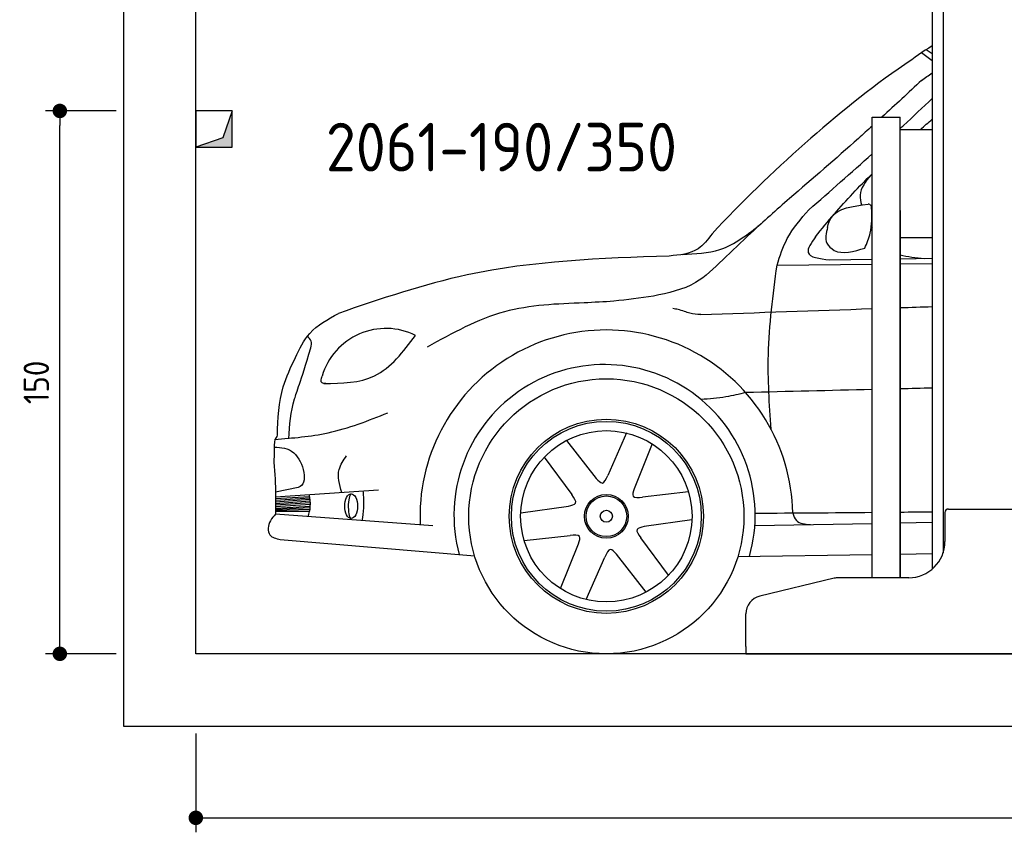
# Model space of a CAD drawing. Header units: millimetres. Extents: x -287 to 6264, y -593 to 3898.
# Tile 1 of 3: x -287 to 2433, y -593 to 1652. Entities that reach past the tile are written whole.
import ezdxf

# ---------------------------------------------------------------- set-up
doc = ezdxf.new("R2010")
doc.units = ezdxf.units.MM
for name, color, linetype in [('4', 3, 'Continuous'), ('5', 3, 'Continuous'), ('breakthrough', 1, 'Continuous'), ('Car', 10, 'Continuous')]:
    doc.layers.add(name, color=color, linetype=linetype)
doc.styles.get("Standard").update_dxf_attribs({"font": 'ISOCP.SHX'})
doc.dimstyles.new('GEN-ISO$0', dxfattribs={"dimscale": 20, "dimtxt": 3.5, "dimasz": 2, "dimexe": 2, "dimexo": 1, "dimgap": 1.5, "dimtad": 1, "dimdec": 1, "dimlfac": 0.1, "dimdsep": 46, "dimtxsty": 'STANDARD', "dimblk": 'PUNKT', "dimcen": 2, "dimclrd": 256, "dimclre": 256, "dimclrt": 2, "dimadec": 0, "dimazin": 0, "dimtp": 0.1, "dimtm": 0.1, "dimtfac": 0.71, "dimtdec": 1, "dimtmove": 2, "dimatfit": 3, "dimldrblk": 'PUNKT', "dimfxl": 1, "dimtolj": 1, "dimarcsym": 0})

# ---------------------------------------------------------------- blocks, each defined once
blk = doc.blocks.new('PUNKT')
at = {"layer": '4', "color": 0, "linetype": 'ByBlock'}
blk.add_line((-0.5, 0), (-1, 0), dxfattribs=at)
at = {"layer": '4', "color": 0, "linetype": 'ByBlock', "const_width": 0.5}
blk.add_lwpolyline([(-0.25, 0, 1), (0.25, 0, 1)], format="xyb", close=True, dxfattribs=at)
blk = doc.blocks.new('*D11')
at = {"layer": '5', "lineweight": -2}
for p, q in [((200, -320), (200, -593.3)), ((5400, -320), (5400, -593.3)), ((240, -553.3), (5360, -553.3))]:
    blk.add_line(p, q, dxfattribs=at)
at = {"layer": 'DEFPOINTS', "color": 0}
for p in [(200, -300), (5400, -300), (5400, -553.3)]:
    blk.add_point(p, dxfattribs=at)
at = {"layer": '5', "lineweight": -2, "xscale": 40, "yscale": 40, "zscale": 40, "rotation": 180}
blk.add_blockref('PUNKT', (200, -553.3), dxfattribs=at)
at = {"layer": '5', "lineweight": -2, "xscale": 40, "yscale": 40, "zscale": 40}
blk.add_blockref('PUNKT', (5400, -553.3), dxfattribs=at)
at = {"layer": '5', "color": 2, "insert": (2800, -488.3), "char_height": 70, "attachment_point": 5}
blk.add_mtext('\\A1;520', dxfattribs=at)
blk = doc.blocks.new('*D3')
at = {"layer": '5', "lineweight": -2}
for p, q in [((-20, 1400), (-215.7, 1400)), ((-175.7, -60), (-175.7, 1360)), ((-20, -100), (-215.7, -100))]:
    blk.add_line(p, q, dxfattribs=at)
at = {"layer": 'DEFPOINTS', "color": 0}
for p in [(-175.7, 1400), (0, 1400), (0, -100)]:
    blk.add_point(p, dxfattribs=at)
at = {"layer": '5', "lineweight": -2, "xscale": 40, "yscale": 40, "zscale": 40}
for p, rotation in [((-175.7, 1400), 90), ((-175.7, -100), 270)]:
    blk.add_blockref('PUNKT', p, dxfattribs=dict(at, rotation=rotation))
at = {"layer": '5', "color": 2, "insert": (-240.7, 650), "char_height": 70, "attachment_point": 5, "rotation": 90}
blk.add_mtext('\\A1;150', dxfattribs=at)

msp = doc.modelspace()

# ---------------------------------------------------------------- linework, layer by layer
for p, q in [((2264.07, 3010), (2264.07, 178.78)), ((2234.07, 1810), (2234.07, 134.01)), ((2068.07, 110), (2068.07, 1383)), ((2068.07, 1383), (2145.07, 1383)), ((2145.07, 110), (2145.07, 1383)), ((2145.07, 1349.04), (2234.07, 1349.04)), ((2145.07, 1125), (2145.07, 110)), ((2145.07, 1050), (2234.07, 1050)), ((2279.07, 300), (2459.07, 300)), ((2269.07, 290), (2269.07, 210)), ((2169.07, 110), (1974.98, 110)), ((1963.32, 108.62), (1757.4, 59.2)), ((1719.07, -80), (1719.07, 10.58)), ((1719.07, -80), (1719.07, -100)), ((1719.07, -100), (1994.07, -100)), ((1994.07, -100), (3024.07, -100))]:
    msp.add_line(p, q)
msp.add_lwpolyline([(5600, -100), (5600, 3600), (0, 3600), (0, -300), (5600, -300), (5698.53, -300), (5718.66, -252.06), (5691.11, -184.27), (5726.08, -150.37), (5711.24, -100), (200, -100), (200, 3400), (5400, 3400), (5400, -100)])
for centre, radius, start, end in [((2279.07, 290), 10, 90, 180), ((2169.07, 210), 100, 270, 0), ((1974.98, 60), 50, 90, 103.49573), ((1769.07, 10.58), 50, 103.49573, 180)]:
    msp.add_arc(centre, radius, start, end)
at = {"layer": 'breakthrough'}
for p, q in [((300, 1400), (274.52, 1325.48)), ((300, 1400), (274.52, 1325.48)), ((274.52, 1325.48), (200, 1300))]:
    msp.add_line(p, q, dxfattribs=at)
msp.add_lwpolyline([(200, 1300), (300, 1300), (300, 1400), (200, 1400)], close=True, dxfattribs=at)
msp.add_lwpolyline([(200, 1300), (300, 1300), (300, 1400), (200, 1400)], close=True, dxfattribs=at)
for points in [[(300, 1300), (300, 1400), (274.52, 1325.48)], [(300, 1300), (300, 1400), (274.52, 1325.48)], [(200, 1300), (300, 1300), (274.52, 1325.48)]]:
    msp.add_solid(points, dxfattribs=at)
at = {"layer": 'Car'}
for p, q in [((2234.08, 1538.85), (2204.59, 1560.59)), ((2234.08, 1557.5), (2217.61, 1569.31)), ((1950.58, 988.57), (2068.08, 990.41)), ((2145.08, 991.62), (2234.08, 993.01)), ((1805.32, 973.95), (2068.08, 976.98)), ((2145.08, 977.87), (2234.08, 978.89)), ((1224.06, 489.65), (1306.18, 384.48)), ((1389.21, 510.11), (1337.88, 392.62)), ((1460.57, 479.91), (1410.55, 356.2)), ((1162.23, 442.96), (1238.31, 339.76)), ((482.67, 359.79), (420.2, 346.18)), ((420.33, 320.19), (515.17, 327.28)), ((420.36, 333.35), (704.87, 353.22)), ((420.36, 324.75), (514.6, 331.18)), ((420.37, 328.94), (513.97, 335.06)), ((1560.86, 347.11), (1433.45, 332.82)), ((419.93, 296.9), (515.28, 299.29)), ((419.98, 299.24), (515.94, 304.09)), ((420.04, 302.3), (516.26, 308.05)), ((420.14, 307.06), (516.35, 313.1)), ((420.21, 311.29), (516.15, 317.91)), ((420.28, 315.72), (515.76, 322.44)), ((1097.37, 289.7), (1229.51, 308.23)), ((854.83, 253.26), (419.66, 285.72)), ((419.86, 294.1), (514.22, 293.75)), ((1570.39, 270.21), (1438.24, 251.68)), ((1744.06, 254.16), (2068.08, 260.31)), ((2145.08, 261.77), (2234.08, 263.46)), ((1106.89, 212.8), (1234.31, 227.09)), ((1505.53, 116.96), (1429.45, 220.16)), ((433.14, 216.17), (970.39, 170.68)), ((1207.18, 80.01), (1257.21, 203.71)), ((1278.54, 49.81), (1329.88, 167.3)), ((1443.69, 70.26), (1361.58, 175.44)), ((1697.32, 169.14), (2068.08, 174.45)), ((2145.08, 175.55), (2234.08, 176.82))]:
    msp.add_line(p, q, dxfattribs=at)
for radius in [379.96, 268.2, 262.27, 236.71, 60.48, 56.18, 16.64]:
    msp.add_circle((1333.88, 279.96), radius, dxfattribs=at)
for centre, radius, start, end in [((725.19, 614.84), 184.14, 63.58508, 163.35679), ((1333.88, 279.96), 514.77, 1.02938, 182.74667), ((1329, 283.11), 416.06, 344.09923, 195.19111), ((409.95, 505.62), 15.25, 301.25705, 353.48043)]:
    msp.add_arc(centre, radius, start, end, dxfattribs=at)
msp.add_ellipse((628.98, 307.95), major_axis=(0, -33.98), ratio=0.5235014, dxfattribs=at)
msp.add_ellipse((628.98, 307.95), major_axis=(-0.52, -34.06), ratio=0.233483, start_param=3.2138645, end_param=6.3554571, dxfattribs=at)
for points in [[(2234.08, 1579.89), (2208.5, 1563.89), (2183.55, 1546.12), (2158.6, 1528.34)], [(2204.87, 1484.56), (2214.59, 1491.35), (2224.3, 1498.15), (2234.08, 1504.84)], [(2204.87, 1484.56), (2168.42, 1450.61), (2131.98, 1416.66), (2095.27, 1383)], [(2201.42, 1349.04), (2212.26, 1358.46), (2223.15, 1367.83), (2234.08, 1377.16)], [(1893.46, 1126.95), (1951.87, 1178.12), (2010.29, 1229.3), (2068.08, 1281.15)], [(2065.88, 1081.64), (2066.61, 1080.31), (2067.34, 1078.98), (2068.08, 1077.65)], [(1963.39, 1014.11), (1985.87, 1003.4), (2018.62, 1011.91), (2047.81, 1020.98)], [(2145.08, 1002.84), (2165.75, 996.72), (2189.22, 994.7), (2212.68, 992.68)], [(1594.56, 837.29), (1752.4, 842.85), (1910.24, 848.41), (2068.08, 853.84)], [(2145.08, 856.47), (2174.74, 857.48), (2204.41, 858.49), (2234.08, 859.49)], [(2068.08, 630.15), (1951.66, 627.34), (1835.25, 624.53), (1718.84, 621.72)], [(2234.08, 634.15), (2204.41, 633.44), (2174.74, 632.72), (2145.08, 632.01)], [(417.86, 492.59), (415.98, 471.78), (415.87, 450.45), (415.76, 429.12)], [(1745.03, 288.51), (1852.72, 289.22), (1960.4, 289.95), (2068.08, 290.91)], [(2145.08, 291.64), (2174.75, 291.94), (2204.41, 292.25), (2234.08, 292.6)]]:
    msp.add_open_spline(points, degree=3, dxfattribs=at)
for points, knots in [([(2158.6, 1528.34), (2061.35, 1462.36), (1875.83, 1310.17), (1707.18, 1148.79), (1626.02, 1060.3)], [0, 0, 0, 0, 35.1101955, 71.1973858, 71.1973858, 71.1973858, 71.1973858]), ([(2145.08, 1351.1), (2148.37, 1354.13), (2178.22, 1381.68), (2207.81, 1409.5), (2234.08, 1434.33)], [336.9792178, 336.9792178, 336.9792178, 336.9792178, 350.4154778, 458.8403975, 458.8403975, 458.8403975, 458.8403975]), ([(2068.08, 1358.17), (2055.47, 1346.7), (1980.35, 1278.87), (1903.54, 1212.94), (1839.66, 1158.11)], [186.2370215, 186.2370215, 186.2370215, 186.2370215, 237.374313, 489.8885608, 489.8885608, 489.8885608, 489.8885608]), ([(1912.08, 1052.49), (1929.13, 1073.53), (1978.29, 1134.21), (2031.81, 1190.79), (2068.08, 1226.53)], [0, 0, 0, 0, 81.1840026, 234.1420793, 234.1420793, 234.1420793, 234.1420793]), ([(2064.09, 1222.59), (2050.07, 1204.92), (2029.94, 1179.54), (2036.41, 1149.35), (2038.38, 1140.17)], [0, 0, 0, 0, 62.5436232, 89.8465459, 89.8465459, 89.8465459, 89.8465459]), ([(1839.66, 1158.11), (1803.87, 1126.37), (1741.44, 1070.99), (1681.08, 1013.37), (1655.32, 988.78)], [0, 0, 0, 0, 143.4974859, 250.3282532, 250.3282532, 250.3282532, 250.3282532]), ([(1944.92, 1078.34), (1946.93, 1088.81), (1961, 1130.13), (2015.14, 1137.21), (2056.9, 1142.67)], [4.3267327, 4.3267327, 4.3267327, 4.3267327, 7.5217653, 18.3125191, 18.3125191, 18.3125191, 18.3125191]), ([(2066.56, 1132.35), (2066.31, 1134.63), (2065.71, 1140.15), (2060.16, 1141.74), (2056.9, 1142.67)], [0, 0, 0, 0, 6.3685139, 15.4451896, 15.4451896, 15.4451896, 15.4451896]), ([(1805.32, 973.95), (1813.42, 999.14), (1831.78, 1056.25), (1871.34, 1101.6), (1893.46, 1126.95)], [0, 0, 0, 0, 78.5991929, 178.2045322, 178.2045322, 178.2045322, 178.2045322]), ([(2047.81, 1020.98), (2053.57, 1034.66), (2068.48, 1070.03), (2067.29, 1108.65), (2066.56, 1132.35)], [0, 0, 0, 0, 44.1087508, 114.0626075, 114.0626075, 114.0626075, 114.0626075]), ([(1543.42, 1003.45), (1579.25, 1005), (1660.97, 1008.55), (1725.56, 1059.79), (1761.82, 1088.55)], [0, 0, 0, 0, 105.1259693, 239.728996, 239.728996, 239.728996, 239.728996]), ([(1944.92, 1078.34), (1941.24, 1062.57), (1935.09, 1036.27), (1954.95, 1020.3), (1963.39, 1014.11)], [0, 0, 0, 0, 4.3638538, 7.2758736, 7.2758736, 7.2758736, 7.2758736]), ([(1626.02, 1060.3), (1614.21, 1044.72), (1585.17, 1006.4), (1536.32, 1001.85), (1507.33, 999.15)], [0, 0, 0, 0, 56.488622, 138.9507345, 138.9507345, 138.9507345, 138.9507345]), ([(1912.08, 1052.49), (1900.32, 1035.87), (1873.34, 997.75), (1922.73, 991.88), (1950.58, 988.57)], [0, 0, 0, 0, 48.4217732, 111.0276306, 111.0276306, 111.0276306, 111.0276306]), ([(1507.33, 999.15), (1319.25, 992.59), (1006.51, 981.69), (711.25, 880.77), (593.56, 840.55)], [0, 0, 0, 0, 560.3390229, 931.7685124, 931.7685124, 931.7685124, 931.7685124]), ([(1655.32, 988.78), (1631.6, 965.25), (1578.42, 912.46), (1504.68, 896.92), (1463.82, 888.3)], [0, 0, 0, 0, 98.2475773, 220.350902, 220.350902, 220.350902, 220.350902]), ([(1788.83, 520.81), (1784.34, 589.4), (1774.41, 740.91), (1794.38, 891.52), (1805.32, 973.95)], [0, 0, 0, 0, 205.7201048, 454.4199722, 454.4199722, 454.4199722, 454.4199722]), ([(1463.82, 888.3), (1427.44, 883.01), (1364.02, 873.79), (1300.01, 870.97), (1272.72, 869.77)], [0, 0, 0, 0, 110.2026805, 192.1038223, 192.1038223, 192.1038223, 192.1038223]), ([(1272.72, 869.77), (1197.76, 866.86), (1043.57, 860.87), (908.44, 786.05), (839.01, 747.61)], [0, 0, 0, 0, 221.788027, 456.2082862, 456.2082862, 456.2082862, 456.2082862]), ([(1549.79, 845.98), (1543.85, 847.85), (1533.35, 851.17), (1522.48, 852.91), (1517.76, 853.66)], [0, 0, 0, 0, 18.657351, 32.9831545, 32.9831545, 32.9831545, 32.9831545]), ([(1594.56, 837.29), (1584.5, 838.07), (1569.2, 839.26), (1554.74, 844.26), (1549.79, 845.98)], [0, 0, 0, 0, 30.0811887, 45.7505216, 45.7505216, 45.7505216, 45.7505216]), ([(474.94, 718.4), (486.43, 742.4), (512.08, 796.01), (564.57, 824.7), (593.56, 840.55)], [0, 0, 0, 0, 77.9668579, 174.1171277, 174.1171277, 174.1171277, 174.1171277]), ([(517.81, 745.61), (519.01, 752.13), (521.29, 764.49), (512.11, 772.9), (507.78, 776.87)], [0, 0, 0, 0, 18.4691811, 34.9826816, 34.9826816, 34.9826816, 34.9826816]), ([(553.71, 646.97), (603.59, 647.16), (708.51, 649.95), (772.96, 734.8), (807.11, 779.75)], [0.9310276, 0.9310276, 0.9310276, 0.9310276, 15.0900716, 31.0453666, 31.0453666, 31.0453666, 31.0453666]), ([(457.2, 494.34), (458.78, 532.57), (464.08, 588.87), (487.36, 645.98), (517.81, 745.61)], [0, 0, 0, 0, 11.9611006, 18.8954237, 18.8954237, 18.8954237, 18.8954237]), ([(425.1, 503.89), (426.97, 549.44), (430.06, 624.5), (462.28, 691.9), (474.94, 718.4)], [0, 0, 0, 0, 134.8149458, 222.1758332, 222.1758332, 222.1758332, 222.1758332]), ([(559.36, 647), (555.11, 646.85), (543.3, 646.47), (546.63, 659.35), (548.76, 667.58)], [0, 0, 0, 0, 10.8841635, 30.1601182, 30.1601182, 30.1601182, 30.1601182]), ([(1718.84, 621.72), (1700.67, 617.37), (1660.12, 607.66), (1618.53, 604.37), (1595.57, 602.56)], [0, 0, 0, 0, 55.9549759, 124.9118974, 124.9118974, 124.9118974, 124.9118974]), ([(417.86, 492.59), (467.53, 496.35), (575.42, 504.54), (676.13, 544.44), (730.48, 565.97)], [0, 0, 0, 0, 148.5779208, 322.7468005, 322.7468005, 322.7468005, 322.7468005]), ([(416.48, 471.08), (435.71, 470.34), (487.8, 468.32), (513.87, 367.4), (482.67, 359.79)], [0, 0, 0, 0, 56.3612502, 152.713747, 152.713747, 152.713747, 152.713747]), ([(602.88, 346.1), (596.79, 367.87), (586.54, 404.53), (607.81, 435.04), (616.45, 447.43)], [0, 0, 0, 0, 63.553919, 106.9908011, 106.9908011, 106.9908011, 106.9908011]), ([(415.76, 429.12), (417.9, 398.65), (421.25, 350.88), (420.08, 303.04), (419.66, 285.72)], [0, 0, 0, 0, 91.5661795, 143.5160798, 143.5160798, 143.5160798, 143.5160798]), ([(1306.18, 384.48), (1312.12, 378.07), (1325.28, 363.88), (1333.42, 382.44), (1337.88, 392.62)], [0, 0, 0, 0, 20.9569439, 46.4574123, 46.4574123, 46.4574123, 46.4574123]), ([(1410.55, 356.2), (1407.97, 347.86), (1402.26, 329.37), (1422.4, 331.6), (1433.45, 332.82)], [0, 0, 0, 0, 20.9569439, 46.4574123, 46.4574123, 46.4574123, 46.4574123]), ([(510.41, 278.95), (513, 288.3), (518.55, 308.34), (515.04, 328.88), (513.17, 339.83)], [0, 0, 0, 0, 28.7552543, 61.6146647, 61.6146647, 61.6146647, 61.6146647]), ([(659.84, 267.81), (661.66, 279.47), (665.93, 306.81), (663.68, 334.43), (662.39, 350.26)], [0, 0, 0, 0, 35.3158434, 82.743529, 82.743529, 82.743529, 82.743529]), ([(1229.51, 308.23), (1238.03, 310.17), (1256.9, 314.47), (1244.9, 330.8), (1238.31, 339.76)], [0, 0, 0, 0, 20.9569439, 46.4574123, 46.4574123, 46.4574123, 46.4574123]), ([(419.66, 285.72), (414.63, 280.29), (400.84, 265.4), (395.43, 223.86), (421.58, 218.53), (433.14, 216.17)], [0, 0, 0, 0, 22.628421, 62.0407559, 93.2829398, 93.2829398, 93.2829398, 93.2829398]), ([(1848.57, 289.21), (1851.27, 281.49), (1858.72, 260.23), (1882.42, 258.26), (1897.52, 257)], [0, 0, 0, 0, 23.0095539, 63.4160485, 63.4160485, 63.4160485, 63.4160485]), ([(1438.24, 251.68), (1429.73, 249.74), (1410.86, 245.44), (1422.86, 229.12), (1429.45, 220.16)], [0, 0, 0, 0, 20.9569439, 46.4574123, 46.4574123, 46.4574123, 46.4574123]), ([(1257.21, 203.71), (1259.79, 212.05), (1265.5, 230.55), (1245.36, 228.32), (1234.31, 227.09)], [0, 0, 0, 0, 20.9569439, 46.4574123, 46.4574123, 46.4574123, 46.4574123]), ([(1361.58, 175.44), (1355.64, 181.84), (1342.48, 196.03), (1334.34, 177.48), (1329.88, 167.3)], [0, 0, 0, 0, 20.9569439, 46.4574123, 46.4574123, 46.4574123, 46.4574123])]:
    msp.add_open_spline(points, degree=3, knots=knots, dxfattribs=at)

# ---------------------------------------------------------------- texts
msp.add_text('2061-190/350', height=134.4).set_placement((559.31, 1232.82))

# ---------------------------------------------------------------- dimensions: what is measured, and where the dimension line sits
at = {"layer": '5'}
dim = msp.add_linear_dim(base=(-175.68, 1400), p1=(0, -100), p2=(0, 1400), angle=90, dimstyle='GEN-ISO$0', override={"dimlfac": 0.1}, dxfattribs=at)
dim.commit()
dim.dimension.update_dxf_attribs({"geometry": '*D3', "text_midpoint": (-240.68, 650)})
dim = msp.add_linear_dim(base=(5400, -553.28), p1=(200, -300), p2=(5400, -300), dimstyle='GEN-ISO$0', override={"dimlfac": 0.1}, dxfattribs=at)
dim.commit()
dim.dimension.update_dxf_attribs({"geometry": '*D11', "text_midpoint": (2800, -488.27)})

doc.saveas('drawing.dxf')
